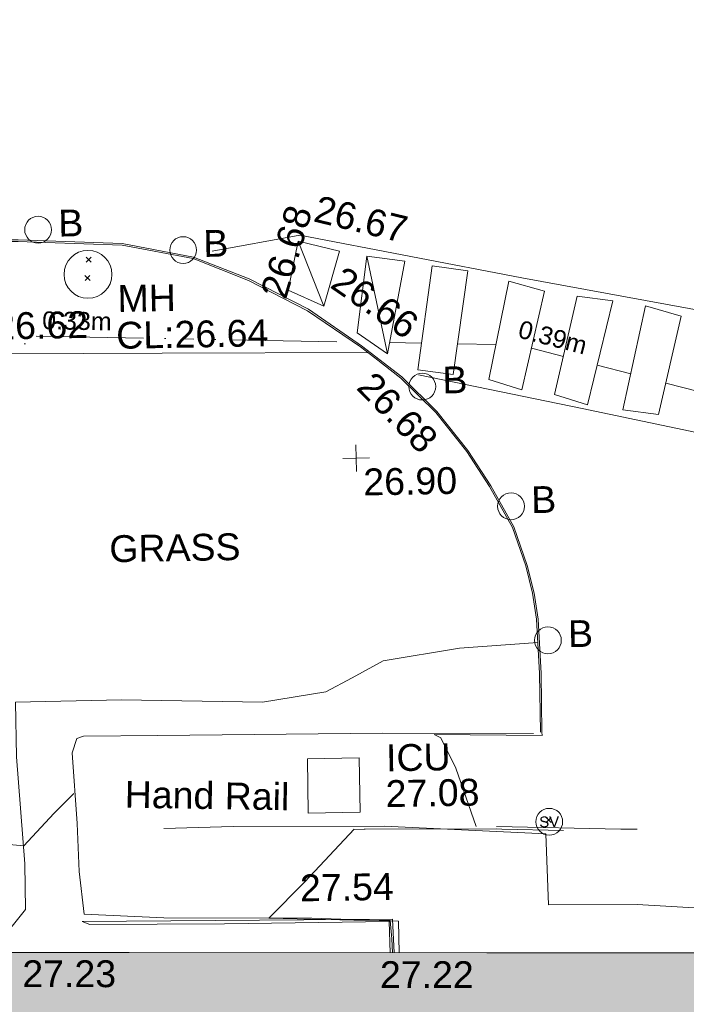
# Model space of a CAD drawing. Header units: millimetres. Extents: x -290717 to 520720, y -103372 to 287762.
# Tile 188 of 256: x -73397 to -64079, y 159918 to 173686. Entities that reach past the tile are written whole.
import ezdxf

# ---------------------------------------------------------------- set-up
doc = ezdxf.new("R2010")
doc.units = ezdxf.units.MM
doc.linetypes.add('IMPORT-UG_ELEC_STREET LIGHTING_QLB2 _2_', pattern=[2700, 1500, -300.0000000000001, 0, -250, 150, -300.0000000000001, 0, -200])
for name, color, linetype, lineweight, true_color in [('00_TOPO_FOOTPATH', 7, 'Continuous', 9, 0xa50000), ('00_TOPO_FURN_BOLLARD', 7, 'Continuous', 9, 0x666666), ('00_TOPO_KERB_BOTTOM', 1, 'Continuous', 9, 0xff0000), ('00_TOPO_KERB_TOP', 7, 'Continuous', 9, 0xa500a5), ('00_TOPO_LEVEL_SPOT', 7, 'Continuous', 9, 0x666666), ('00_TOPO_ROAD_MARKING_WHITE_CONTINUOUS', 7, 'Continuous', 9, 0x999999), ('00_TOPO_SERV_IC', 5, 'Continuous', 9, 0x0000ff), ('00_TOPO_SERV_MH', 7, 'Continuous', 9, 0x666666), ('00_TOPO_SERV_STOP_VALVE', 7, 'Continuous', 9, 0x666666), ('00_UAV_BUILDING_OUTLINE', 5, 'Continuous', 9, 0x0000ff), ('00_UAV_SLOPE_BOTTOM', 30, 'Continuous', 9, 0xff7f00), ('01_DTM_CONTOUR_MJR', 7, 'Continuous', 9, 0x7f3f00), ('01_DTM_CONTOUR_MNR', 7, 'Continuous', 9, 0xa5a552), ('12333-PUM-2D-U-0001-C01 - Rev2_REVIT IMPORT_dwg', 7, 'Continuous', 9, 0x767676), ('A_RHA_Line', 7, 'Continuous', 9, 0x00a600), ('PUM-ELECTRIC-SL-QLB2', 7, 'IMPORT-UG_ELEC_STREET LIGHTING_QLB2 _2_', 9, 0xff7f7f)]:
    doc.layers.add(name, color=color, linetype=linetype, lineweight=lineweight, true_color=true_color)
for name, color, linetype, lineweight in [('00_TOPO_HAND_RAIL', 7, 'Continuous', 9), ('00_TOPO_PEDASTRIAN', 7, 'Continuous', 9), ('00_TOPO_SURFACE', 7, 'Continuous', 9), ('00_TOPO_SURVEY_TEXT', 7, 'Continuous', 9), ('A_RHA_Detail', 7, 'Continuous', 9), ('GEN-TEXT', 7, 'Continuous', 9)]:
    doc.layers.add(name, color=color, linetype=linetype, lineweight=lineweight)
doc.styles.add('Arial_1', font='arial.ttf', dxfattribs={"height": 250})
doc.styles.add('Swis721 Lt BT', font='swissl.ttf', dxfattribs={"height": 399.9999999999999})
doc.styles.add('Swis721 Lt BT_2', font='swissl.ttf', dxfattribs={"height": 375})

# ---------------------------------------------------------------- blocks, each defined once
blk = doc.blocks.new('12333-PUM-2D-U-0001-C01 - Rev2_REVIT IMPORT_dwg_MSL_Bollard_2-2077182-Site Location Plan Existing')
at = {"layer": '00_TOPO_FURN_BOLLARD', "color": 254, "true_color": 0xcccccc}
blk.add_circle((0, 0), 62.50000000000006, dxfattribs=at)
blk = doc.blocks.new('12333-PUM-2D-U-0001-C01 - Rev2_REVIT IMPORT_dwg_MSL_Sluice_Valve_SYM-2077186-Site Location Plan Existing')
at = {"layer": '00_TOPO_SERV_STOP_VALVE', "color": 254, "true_color": 0xcccccc}
blk.add_circle((0, 0), 500.0000000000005, dxfattribs=at)
at = {"layer": '00_TOPO_SERV_STOP_VALVE', "insert": (0, 198.9876086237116), "char_height": 399.9999999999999, "width": 785.1100955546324, "attachment_point": 2, "line_spacing_factor": 1.005061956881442, "style": 'Swis721 Lt BT'}
blk.add_mtext('SV', dxfattribs=at)
blk = doc.blocks.new('12333-PUM-2D-U-0001-C01 - Rev2_REVIT IMPORT_dwg_MM-2077200-Site Location Plan Existing')
at = {"layer": '00_TOPO_LEVEL_SPOT', "color": 254, "true_color": 0xcccccc, "flags": 128}
for points in [[(500.0000000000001, 0), (0, 0), (0, 500.0000000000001)], [(0, -500.0000000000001), (0, 0), (-500.0000000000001, 0)]]:
    blk.add_lwpolyline(points, dxfattribs=at)
blk = doc.blocks.new('12333-PUM-2D-U-0001-C01 - Rev2_REVIT IMPORT_dwg_MGS62954_T2_Galway_ITM_3d_Rev1-2077680-Site Location Plan Existing')
at = {"layer": '00_TOPO_FOOTPATH', "color": 254, "true_color": 0xcccccc, "flags": 128}
blk.add_lwpolyline([(533836387.6234747, 725725624.8447623), (533833517.2260779, 725725664.3832948), (533830219.9809558, 725725707.8916245), (533826377.0756823, 725725781.4695009), (533821669.9097562, 725725859.5038215), (533817063.1153103, 725725932.8649831), (533814544.5151682, 725725983.1940178), (533814557.2895584, 725725267.2749348), (533814560.2146096, 725725258.0757767), (533814565.7066429, 725725103.0057932)], dxfattribs=at)
at = {"layer": '00_TOPO_HAND_RAIL', "color": 254, "true_color": 0xcccccc, "flags": 128}
for points in [[(533836679.3219175, 725717226.1242875), (533836680.6610501, 725717668.415342), (533835470, 725717730), (533833400.0000002, 725717770.0000001), (533832290.0000001, 725717840.0000001), (533832230, 725718440.0000001), (533832210.0000001, 725719110.0000002), (533832160.0000001, 725720100.0000001), (533832230.0000001, 725720300), (533832320.0000001, 725720330.0000001), (533833360.0000001, 725720320.0000002), (533836500.0000001, 725720300), (533838610, 725720260)], [(533841390, 725719020.0000001), (533841380.0000001, 725717740.0000001), (533840020.0000001, 725717840.0000001), (533838780.0000001, 725717860), (533838760, 725718850), (533836500.0000001, 725719000), (533834390.0000001, 725719030.0000001), (533833420.0000001, 725719020.0000001)]]:
    blk.add_lwpolyline(points, dxfattribs=at)
at = {"layer": '00_TOPO_KERB_BOTTOM', "color": 254, "true_color": 0xcccccc, "flags": 128}
blk.add_lwpolyline([(533821171.3506325, 725727466.1168612), (533825429.7264162, 725727393.9468404), (533828095.0327342, 725727346.7202424), (533831529.9102206, 725727283.7645286), (533832983.4816803, 725727209.6998531), (533833978.1392586, 725727002.5027741), (533834747.6273027, 725726682.3504695), (533835569.4565758, 725726243.523773), (533836301.833605, 725725721.8819588), (533836860.3533814, 725725275.6580957), (533837341.0197066, 725724785.2429581), (533837765.1964375, 725724228.8865575), (533838077.3258609, 725723732.5798051), (533838388.6348773, 725723150.1501577), (533838565.2805976, 725722608.2116239), (533838653.5235028, 725722221.9474597), (533838703.7738562, 725721857.1919314), (533838733.0939331, 725721095.8334484), (533838730.8986408, 725720276.2913003)], dxfattribs=at)
at = {"layer": '00_TOPO_KERB_TOP', "color": 254, "true_color": 0xcccccc, "flags": 128}
blk.add_lwpolyline([(533821170.9498477, 725727443.857136), (533825429.3405753, 725727371.6868621), (533828094.631532, 725727324.4605361), (533831529.139562, 725727261.5115939), (533831911.3051815, 725727242.0388858), (533832980.628125, 725727187.5530493), (533833971.5343225, 725726981.1374205), (533834738.085928, 725726662.2068471), (533835557.706957, 725726224.5592717), (533836288.4171507, 725725704.1046757), (533836485.5288211, 725725546.624252), (533836845.4002426, 725725259.1085314), (533837324.1528249, 725724770.6459513), (533837746.8840422, 725724216.185507), (533838058.0615612, 725723721.3923467), (533838368.0755695, 725723141.3855362), (533838543.8009537, 725722602.2705395), (533838631.6018019, 725722217.9413832), (533838681.5692161, 725721855.2396445), (533838710.8294646, 725721095.4347324), (533838708.6354003, 725720276.3509365)], dxfattribs=at)
at = {"layer": '00_TOPO_PEDASTRIAN', "color": 254, "true_color": 0xcccccc}
for p, q in [((533835444.9000001, 725727199.8000001), (533835292.5, 725726514.0000001)), ((533836016.4, 725727047.4), (533835444.9000001, 725727199.8000001)), ((533835787.8000001, 725726285.4000002), (533835444.9000001, 725727199.8000001)), ((533835787.8000001, 725726285.4000002), (533836016.4, 725727047.4)), ((533836397.4000001, 725726971.2), (533836245.0000001, 725725904.4000002)), ((533836930.8000002, 725726895), (533836397.4000001, 725726971.2)), ((533836664.1000001, 725725599.6), (533836397.4000001, 725726971.2)), ((533836664.1000001, 725725599.6), (533836930.8000002, 725726895)), ((533837083.2, 725725371), (533837311.8000001, 725726818.8000001)), ((533837807.1000001, 725726742.6), (533837311.8000001, 725726818.8000001)), ((533837578.5, 725725294.8000002), (533837807.1000001, 725726742.6)), ((533835787.8000001, 725726285.4000002), (533835292.5, 725726514.0000001)), ((533838073.8000001, 725725218.6000001), (533838378.6000001, 725726590.2)), ((533838873.9000001, 725726437.8000001), (533838378.6000001, 725726590.2)), ((533838531, 725725066.2), (533838873.9000001, 725726437.8000001)), ((533838988.2000001, 725724990.0000001), (533839331.1000001, 725726361.6000001)), ((533839331.1000001, 725726361.6000001), (533839826.4000001, 725726285.4000002)), ((533839826.4000001, 725726285.4000002), (533839445.4, 725724837.6)), ((533839940.7, 725724761.4000002), (533840283.6000001, 725726209.2)), ((533840283.6000001, 725726209.2), (533840778.9000001, 725726056.8000001)), ((533840778.9000001, 725726056.8000001), (533840436.0000001, 725724685.2)), ((533836664.1000001, 725725599.6), (533836245.0000001, 725725904.4000002)), ((533837578.5, 725725294.8000002), (533837083.2, 725725371)), ((533838531, 725725066.2), (533838073.8000001, 725725218.6000001)), ((533838988.2000001, 725724990.0000001), (533839445.4, 725724837.6)), ((533839940.7, 725724761.4000002), (533840436.0000001, 725724685.2))]:
    blk.add_line(p, q, dxfattribs=at)
at = {"layer": '00_TOPO_ROAD_MARKING_WHITE_CONTINUOUS', "color": 254, "true_color": 0xcccccc, "flags": 128}
for points in [[(533834240.0000001, 725727080.0000002), (533835470, 725727280), (533838560.0000002, 725726630), (533841450.0000001, 725726050), (533844460.0000001, 725725450.0000004)], [(533837090, 725725300.0000001), (533839370, 725724790.0000001), (533841340, 725724340.0000001), (533843400.0000001, 725723880)]]:
    blk.add_lwpolyline(points, dxfattribs=at)
at = {"layer": '00_TOPO_SERV_IC', "color": 254, "true_color": 0xcccccc}
for p, q in [((533835444.9000001, 725719198.8000002), (533835444.9000001, 725719960.8000002)), ((533836168.8, 725719960.8000002), (533835444.9000001, 725719960.8000002)), ((533836168.8000001, 725719198.8000002), (533836168.8, 725719960.8000002)), ((533835444.9000001, 725719198.8000002), (533836168.8000001, 725719198.8000002))]:
    blk.add_line(p, q, dxfattribs=at)
at = {"layer": '00_TOPO_SERV_MH', "color": 254, "true_color": 0xcccccc}
blk.add_circle((533832497.0612663, 725726785.704141), 334.613212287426, dxfattribs=at)
at = {"layer": '00_TOPO_SURFACE', "color": 254, "true_color": 0xcccccc, "flags": 128}
for points in [[(533838694.1931184, 725721527.4330354), (533837600, 725721470.0000001), (533836530.0000001, 725721310.0000002), (533836090, 725721080.0000001), (533835720, 725720890.0000001), (533834830.0000001, 725720760), (533832860, 725720830), (533831380.0000001, 725720820.0000002), (533831380.0000001, 725720060.0000002), (533831470, 725718560.0000002), (533831470, 725717920.0000001), (533831260.0000001, 725717670), (533830380, 725717650.0000001), (533828660.0000001, 725717810.0000002), (533827920.0000001, 725718350.0000001), (533827230.0000001, 725720320.0000002), (533826700.0000001, 725722370), (533826640.0000001, 725724410), (533826940.0000002, 725725270.0000001), (533827536.0658649, 725725759.2789886)], [(533838730.8986412, 725720276.2913008), (533838733.4778437, 725720229.0989184), (533837222.206477, 725720269.7499782)], [(533832256.4177238, 725717738.9040688), (533836593.7351104, 725717698.3170182), (533836612.5816818, 725717227.3169599)]]:
    blk.add_lwpolyline(points, dxfattribs=at)
at = {"layer": '00_UAV_SLOPE_BOTTOM', "color": 254, "true_color": 0xcccccc, "flags": 128}
blk.add_lwpolyline([(533836552.9039317, 725717228.3834231), (533836547.659, 725717665.5295001), (533834245.659, 725717670.5295001), (533832366.659, 725717693.5295), (533832256.4177238, 725717738.9040688)], dxfattribs=at)
at = {"layer": '01_DTM_CONTOUR_MJR', "color": 254, "true_color": 0xcccccc, "flags": 128}
blk.add_lwpolyline([(533836585.7331105, 725717227.7967536), (533836584.0909091, 725717420.0000001), (533836562.7272728, 725717679.5454546), (533836054.7058824, 725717693.137255), (533834870.0000001, 725717740.0000001), (533835380.9489338, 725718241.9884092), (533836084.1135439, 725718964.2251166), (533836080.0000001, 725718960.0000001), (533836220.0000001, 725718960.4999999), (533836237.4528302, 725718960.0943396), (533838070.0000001, 725718932.8965181), (533838146.2711866, 725718928.7288135), (533839007.3215062, 725718896.6109457)], dxfattribs=at)
at = {"layer": '01_DTM_CONTOUR_MNR', "color": 254, "true_color": 0xcccccc, "flags": 128}
for points in [[(533837222.4616651, 725720268.7242775), (533837315.3828225, 725720220.5692189), (533837516.511628, 725719793.6434109), (533837789.3066404, 725718972.0881369)], [(533826819.4578582, 725717884.6574209), (533827392.5852867, 725718047.701323), (533828260.0000001, 725718100), (533829634.6029496, 725718616.1972928), (533830888.1248801, 725718874.5809609), (533831460.0000001, 725718810.0000002), (533831889.6865706, 725719254.5693703), (533832172.8050988, 725719532.9261103)], [(533838074.2697257, 725718967.6642348), (533838070.0000001, 725718967.8982457), (533839808.9830509, 725718901.0169492), (533839870, 725718897.5260555), (533840038.943116, 725718894.4290471)]]:
    blk.add_lwpolyline(points, dxfattribs=at)
for name, p, xscale, yscale, zscale in [('12333-PUM-2D-U-0001-C01 - Rev2_REVIT IMPORT_dwg_MSL_Bollard_2-2077182-Site Location Plan Existing', (533831811.6546578, 725727421.7828653), 3, 3, 3), ('12333-PUM-2D-U-0001-C01 - Rev2_REVIT IMPORT_dwg_MSL_Bollard_2-2077182-Site Location Plan Existing', (533833833.5837445, 725727101.9159651), 3, 3, 3), ('12333-PUM-2D-U-0001-C01 - Rev2_REVIT IMPORT_dwg_MSL_Bollard_2-2077182-Site Location Plan Existing', (533837141.9239771, 725725135.1985259), 3, 3, 3), ('12333-PUM-2D-U-0001-C01 - Rev2_REVIT IMPORT_dwg_MM-2077200-Site Location Plan Existing', (533836200.0000001, 725724150), 0.375, 0.375, 0.375), ('12333-PUM-2D-U-0001-C01 - Rev2_REVIT IMPORT_dwg_MSL_Bollard_2-2077182-Site Location Plan Existing', (533838353.7474996, 725723439.7645894), 3, 3, 3), ('12333-PUM-2D-U-0001-C01 - Rev2_REVIT IMPORT_dwg_MSL_Bollard_2-2077182-Site Location Plan Existing', (533838835.9050333, 725721556.9370545), 3, 3, 3), ('12333-PUM-2D-U-0001-C01 - Rev2_REVIT IMPORT_dwg_MSL_Sluice_Valve_SYM-2077186-Site Location Plan Existing', (533838810.0000002, 725719020.0000001), 0.375, 0.375, 0.375)]:
    blk.add_blockref(name, p, dxfattribs=dict(xscale=xscale, yscale=yscale, zscale=zscale))
at = {"layer": '00_TOPO_FOOTPATH', "color": 251, "true_color": 0x666666, "insert": (533836478.8299028, 725725384.5242386), "char_height": 375, "width": 1495.902363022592, "attachment_point": 1, "rotation": 313.41153783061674, "line_spacing_factor": 1.005061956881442, "style": 'Swis721 Lt BT_2'}
blk.add_mtext('26.68', dxfattribs=at)
at = {"layer": '00_TOPO_FURN_BOLLARD', "char_height": 375, "width": 398.9072968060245, "attachment_point": 1, "line_spacing_factor": 1.005061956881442, "style": 'Swis721 Lt BT_2'}
for insert in [(533832094.4129776, 725727695.9802152), (533834116.3420643, 725727376.1133153), (533837424.6822969, 725725409.3958758), (533838636.5058194, 725723713.9619396), (533839118.6633529, 725721831.1344044)]:
    blk.add_mtext('B', dxfattribs=dict(at, insert=insert))
at = {"layer": '00_TOPO_HAND_RAIL', "color": 251, "true_color": 0x666666, "insert": (533832891.1989616, 725719695.7133932), "char_height": 375, "width": 2645.135289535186, "attachment_point": 1, "rotation": 358.0920230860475, "line_spacing_factor": 1.005061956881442, "style": 'Swis721 Lt BT_2'}
blk.add_mtext('Hand Rail', dxfattribs=at)
at = {"layer": '00_TOPO_KERB_BOTTOM', "color": 251, "true_color": 0x666666, "insert": (533836081.1982677, 725726857.3055457), "char_height": 375, "width": 1495.902363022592, "attachment_point": 1, "rotation": 324.2089268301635, "line_spacing_factor": 1.005061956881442, "style": 'Swis721 Lt BT_2'}
blk.add_mtext('26.66', dxfattribs=at)
at = {"layer": '00_TOPO_KERB_TOP', "color": 251, "true_color": 0x666666, "insert": (533835740.0217513, 725727837.9359819), "char_height": 375, "width": 1495.902363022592, "attachment_point": 1, "rotation": 345.4295417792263, "line_spacing_factor": 1.005061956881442, "style": 'Swis721 Lt BT_2'}
blk.add_mtext('26.67', dxfattribs=at)
at = {"layer": '00_TOPO_LEVEL_SPOT', "char_height": 375, "width": 1495.902363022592, "attachment_point": 1, "line_spacing_factor": 1.005061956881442, "style": 'Swis721 Lt BT_2'}
for s, insert in [('26.62', (533831175.0808529, 725726272.6102245)), ('26.90', (533836295.0808529, 725724002.6102246))]:
    blk.add_mtext(s, dxfattribs=dict(at, insert=insert))
at = {"layer": '00_TOPO_ROAD_MARKING_WHITE_CONTINUOUS', "color": 251, "true_color": 0x666666, "insert": (533834898.6791196, 725726484.897875), "char_height": 375, "width": 1495.902363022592, "attachment_point": 1, "rotation": 72.43334997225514, "line_spacing_factor": 1.005061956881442, "style": 'Swis721 Lt BT_2'}
blk.add_mtext('26.68', dxfattribs=at)
at = {"layer": '00_TOPO_SERV_IC', "color": 251, "true_color": 0x666666, "char_height": 375, "attachment_point": 1, "line_spacing_factor": 1.005061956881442, "style": 'Swis721 Lt BT_2'}
for s, insert, width in [('ICU', (533836545.0370809, 725720139.9177535), 1021.012723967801), ('27.08', (533836531.126256, 725719639.4593258), 1495.902363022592)]:
    blk.add_mtext(s, dxfattribs=dict(at, insert=insert, width=width))
at = {"layer": '00_TOPO_SERV_MH', "char_height": 375, "attachment_point": 1, "line_spacing_factor": 1.005061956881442, "style": 'Swis721 Lt BT_2'}
for s, insert, width in [('MH', (533832904.572228, 725726626.782572), 949.779278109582), ('CL:26.64', (533832876.7518156, 725726112.4222294), 2440.932744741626)]:
    blk.add_mtext(s, dxfattribs=dict(at, insert=insert, width=width))
at = {"layer": '00_TOPO_SURFACE', "color": 251, "true_color": 0x666666, "insert": (533835310.3589332, 725718342.3512324), "char_height": 375, "width": 1495.902363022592, "attachment_point": 1, "line_spacing_factor": 1.005061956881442, "style": 'Swis721 Lt BT_2'}
blk.add_mtext('27.54', dxfattribs=at)
at = {"layer": '00_TOPO_SURVEY_TEXT', "color": 251, "true_color": 0x666666, "insert": (533832728.3432046, 725723130.2403787), "char_height": 375, "width": 2018.280965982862, "attachment_point": 1, "line_spacing_factor": 1.005061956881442, "style": 'Swis721 Lt BT_2'}
blk.add_mtext('GRASS', dxfattribs=at)
at = {"layer": '00_UAV_BUILDING_OUTLINE', "color": 251, "true_color": 0x666666, "char_height": 375, "width": 1495.902363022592, "attachment_point": 1, "line_spacing_factor": 1.005061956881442, "style": 'Swis721 Lt BT_2'}
for s, insert, rotation in [('27.23', (533831412.3787407, 725717211.3344712), 358.97621246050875), ('27.22', (533836410.361971, 725717111.5791366), 358.9762124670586)]:
    blk.add_mtext(s, dxfattribs=dict(at, insert=insert, rotation=rotation))
blk = doc.blocks.new('12333-PUM-2D-U-0001-C01 - Rev2_REVIT IMPORT_dwg-1620468-Site Location Plan Existing')
at = {"layer": 'GEN-TEXT', "color": 253, "true_color": 0xaaaaaa}
for p, q in [((191395.3501528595, 111101.5423598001), (191466.0608309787, 111172.2530379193)), ((191466.0608309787, 111101.5423598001), (191395.3501528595, 111172.2530379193)), ((191374.9948138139, 110845.2884822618), (191445.705491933, 110915.999160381)), ((191445.705491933, 110845.2884822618), (191374.9948138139, 110915.999160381)), ((197686.723138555, 103154.771030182), (197757.4338166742, 103225.4817083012)), ((197757.4338166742, 103154.771030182), (197686.723138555, 103225.4817083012))]:
    blk.add_line(p, q, dxfattribs=at)
at = {"layer": 'PUM-ELECTRIC-SL-QLB2', "color": 254, "true_color": 0xffd4d4}
for p, q in [((195616.9847249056, 109903.2688853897), (196062.0832944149, 109887.3537178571)), ((196566.5666795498, 109869.3151570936), (197102.1326794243, 109850.165190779)), ((197596.1149101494, 109790.9028504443), (198041.4222898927, 109667.1323693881)), ((198511.3489152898, 109536.5191185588), (198979.3297774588, 109406.4466807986)), ((199466.4059050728, 109271.0668300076), (199923.7986098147, 109143.9373062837))]:
    blk.add_line(p, q, dxfattribs=at)
at = {"layer": 'PUM-ELECTRIC-SL-QLB2', "color": 254, "true_color": 0xffd4d4, "flags": 128}
blk.add_lwpolyline([(188518.8919603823, 108471.0539726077), (190656.3501529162, 110080.6438213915), (195354.2481988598, 109912.6634242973)], dxfattribs=at)
blk.add_blockref('12333-PUM-2D-U-0001-C01 - Rev2_REVIT IMPORT_dwg_MGS62954_T2_Galway_ITM_3d_Rev1-2077680-Site Location Plan Existing', (-533641079.6498471, -725615854.3561786))
at = {"layer": 'PUM-ELECTRIC-SL-QLB2', "char_height": 250, "width": 1160.025439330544, "attachment_point": 2, "line_spacing_factor": 0.9417779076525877, "style": 'Arial_1'}
for s, insert, rotation in [('0.33m', (191256.600868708, 110408.7484107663), 357.9521758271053), ('0.39m', (197931.7272949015, 110058.9099394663), 344.467051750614)]:
    blk.add_mtext(s, dxfattribs=dict(at, insert=insert, rotation=rotation))

msp = doc.modelspace()

# ---------------------------------------------------------------- hatches: boundary and pattern name
at = {"layer": 'A_RHA_Detail', "true_color": 0xc0c0c0}
h = msp.add_hatch(color=9, dxfattribs=at)
h.paths.add_polyline_path([(-80880.60083898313, -68502.79057078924), (-80400.86592458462, -68483.4150911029), (-80400.86592458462, -62984.64684182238), (-24474.85765180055, -63009.32043784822), (-24456.14471274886, -50840.30023854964), (-36622.55041054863, -50831.65104346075), (-36622.5504104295, -44228.57792609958), (-50959.05265825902, -44213.68205212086), (-50959.05265825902, -42573.78171509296), (-54563.93258049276, -42571.21897729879), (-54565.69773355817, -45054.17447471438), (-92408.82109324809, -45027.27149617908), (-92411.78875845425, -49201.74309219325), (-100061.9988811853, -49201.74309219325), (-100052.221444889, -64852.82557835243), (-86120.90825231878, -64852.82557835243), (-86092.16626519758, -62957.90041523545), (-84861.10047611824, -62957.90041520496), (-84854.79054275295, -68240.10973718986), (-80870.60226895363, -68240.10973718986)])
h.paths.add_polyline_path([(-137238.9269955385, -68461.93840922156), (-132719.7426408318, -68433.06336920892), (-132847.0731201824, -62850.0428228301), (-130454.6837966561, -62916.63108081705), (-130498.2830220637, -61355.8539363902), (-117581.136331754, -61423.42893434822), (-117492.3908565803, -49183.91309186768), (-125136.5200282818, -49178.47881939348), (-125133.5727033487, -45032.61887132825), (-163007.1824077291, -45005.69421944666), (-163007.1824077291, -44090.29634113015), (-163123.8521375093, -44090.21339942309), (-163122.6389897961, -42383.751842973), (-166563.8543420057, -42383.75184295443), (-166565.0349082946, -44044.3982420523), (-193158.4656786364, -44025.49275802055), (-193195.152889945, -62863.6565097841), (-137269.7106414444, -62916.63108078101), (-137254.3708868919, -65679.90523788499)])
h.paths.add_polyline_path([(120310.9497607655, -32334.2823016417), (120312.4652266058, -31610.73011961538), (133451.2244789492, -31638.24899384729), (133469.2230092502, -19717.98315777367), (121295.7536929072, -19692.48606427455), (121319.8434528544, -8190.941560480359), (112277.0825929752, -8172.001674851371), (112263.1769726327, -14811.12345451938), (78285.85310969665, -14739.95861435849), (78292.82277619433, -8167.077575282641), (76545.55099677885, -8163.40371230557), (69355.76844230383, -8152.931592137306), (69353.66597202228, -9156.746357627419), (68372.60878942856, -9154.691552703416), (68372.60878942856, -13705.52853212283), (69333.72334743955, -13707.54156767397), (69325.07112544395, -16249.53369225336), (66623.4489111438, -16249.53369225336), (66619.79243932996, -17995.29925522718), (65989.07757491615, -17995.29925522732), (65985.44262769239, -19730.78799479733), (57152.23993372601, -19712.28702423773), (57127.42535098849, -31559.89461998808), (70277.87165423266, -31587.43801817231), (70277.87165428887, -32271.74147154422), (78263.96947906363, -32285.12944888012), (78266.62669288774, -31019.79372153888), (112335.8856506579, -31091.15111856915), (112335.8856506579, -32317.57330550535), (119781.4233959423, -32333.17321910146)])
h.paths.add_polyline_path([(7503.71740934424, -1791.43926322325), (15482.43097389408, -674.0213230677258), (15484.0826184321, 148.1327206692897), (56188.28042539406, 205.5276654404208), (56155.8432600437, 14338.31663138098), (18016.62665932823, 14236.4814953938), (17967.9025208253, 34313.18372075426), (21727.10644861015, 34324.06926249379), (21708.9097307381, 40608.10218319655), (18009.66447156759, 40608.10218325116), (17995.54603703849, 45483.75063445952), (9770.084212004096, 45420.63294734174), (3966.216019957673, 45443.14492469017), (3984.771235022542, 14176.56786831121), (1023.062455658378, 14176.56786840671), (-276.5134647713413, 14190.52623465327), (-231.6790044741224, 5976.811441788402), (-226.4491536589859, 193.7444677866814), (1220.250839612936, 179.5999159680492), (7477.609307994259, 143.2867556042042), (7488.638446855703, -674.0213230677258)])
h.paths.add_polyline_path([(77755.59663317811, 53.47451145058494), (77729.51881611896, 1699.844979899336), (94464.47132486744, 1659.976083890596), (94606.37913471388, 17991.39023626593), (88810.41901146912, 18015.03260816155), (88799.89418497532, 14436.74271609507), (69413.88950349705, 14457.87738898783), (69377.35724448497, 99.62816357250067), (70760.85642036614, 92.0068082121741)])
h.paths.add_polyline_path([(61252.12079698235, 46453.95617369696), (105774.7348988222, 46472.68783510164), (105768.2642197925, 61852.61234310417), (92285.13876306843, 61852.61234310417), (92308.59670397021, 65784.30757142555), (96107.46680002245, 65767.6044524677), (96059.6808111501, 75209.20847378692), (101084.8427276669, 75071.88872768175), (104988.0046543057, 74765.36560410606), (108403.6894220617, 74363.84089439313), (112009.2703903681, 73787.25420864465), (115645.3524814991, 73049.69667210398), (116890.8108050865, 72761.69136255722), (120208.9929832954, 71893.18353872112), (120865.241739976, 71703.68487155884), (124135.6329505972, 70669.67317909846), (127435.6253142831, 69480.50055823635), (127820.4368655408, 69394.93141813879), (128274.3081769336, 69331.69585757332), (128731.879114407, 69306.66104520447), (129189.9401456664, 69320.00258265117), (129645.2782985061, 69371.62688830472), (130094.6997111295, 69461.17185607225), (130535.0520071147, 69588.00939078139), (130963.2464342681, 69751.2498188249), (131376.279516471, 69949.74812593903), (131771.254123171, 70182.11198906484), (132162.5575600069, 70460.54046602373), (132496.0921582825, 70741.69081117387), (132820.8713676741, 71064.98072578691), (133117.4593294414, 71414.31364276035), (133383.77568926, 71787.23923958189), (133616.5473239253, 72178.53728446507), (133817.1647262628, 72590.54524901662), (133982.6025969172, 73017.89547517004), (134111.7005086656, 73457.59040804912), (134203.5529320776, 73906.545904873), (134257.5155882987, 74361.61286220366), (134272.5462649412, 74819.59931534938), (134250.5259874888, 75277.29281749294), (134189.6227572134, 75731.48297750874), (134090.9274700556, 76178.98397761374), (133955.1324028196, 76616.65691996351), (133783.1900598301, 77041.4318434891), (133576.3064937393, 77450.3292564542), (133335.9328436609, 77840.48103831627), (133063.7551572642, 78209.15055536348), (132761.6825665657, 78553.75185442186), (132431.8338935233, 78871.86780505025), (132076.5227904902, 79161.26705200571), (131698.2415079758, 79419.91966864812), (131299.6434187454, 79646.01139199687), (131093.5942456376, 79746.34209763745), (132146.0467355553, 83110.22226149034), (122787.763295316, 86282.54285521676), (121604.3555410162, 82800.35918872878), (117095.9864226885, 83870.84033788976), (116841.9598400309, 83526.35449576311), (116120.5435466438, 91221.9361197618), (110237.7341284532, 91274.27491024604), (110194.3680786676, 90435.39030217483), (104988.0046543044, 90486.49901569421), (104973.2761846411, 94309.82427956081), (103746.1314668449, 94309.82427962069), (103839.9937121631, 122852.1474272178), (96365.09202303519, 122931.9599471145), (96350.3400238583, 123952.416858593), (104555.5505249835, 123902.1925258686), (104607.3234457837, 120248.5396157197), (125502.5015002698, 120134.193340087), (125662.0200253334, 137657.3796883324), (114479.5865733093, 137699.2256881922), (114382.3062641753, 129149.9458158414), (104644.1590035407, 129187.997507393), (104577.9931702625, 126217.3903165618), (101184.4926405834, 126159.1566967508), (101264.6166812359, 135959.2655565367), (89967.23177303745, 135988.8856164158), (89927.63362986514, 125823.6463181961), (93630.53562299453, 125840.7948842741), (93580.6568888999, 122931.9599471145), (88697.38835373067, 122904.7310127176), (88679.38989541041, 95739.0914377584), (86378.25848993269, 95739.0914377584), (86378.18187189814, 96178.10083375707), (83279.5074328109, 96200.92083330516), (83273.62493422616, 95735.74732136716), (70169.67509616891, 95733.22421950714), (70166.2684274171, 96272.07409350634), (66674.99731291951, 96257.14073659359), (66654.74538556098, 95755.71092140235), (65784.77231076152, 95755.71092140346), (65887.65094981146, 117470.6305650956), (53473.34271625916, 117487.9046429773), (53434.44066306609, 98570.4634906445), (40649.41626913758, 98570.46349066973), (40610.16711556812, 94406.01479082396), (38853.82372865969, 94410.36303444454), (38848.65589191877, 89463.65332732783), (40612.46601909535, 89518.45976927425), (40665.38257359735, 86257.73741131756), (38372.19584673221, 86305.7230928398), (38369.79373532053, 76901.0507917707), (50937.95125076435, 76944.40198877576), (50922.88567283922, 74598.78180893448), (56484.90611318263, 74588.85093774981), (56484.9061131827, 75194.85181998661), (92465.40372273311, 75233.02581663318), (92645.92783659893, 71766.64845097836), (89810.5550181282, 69362.83965827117), (85313.16173971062, 69360.94750424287), (85313.16173971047, 66907.40508090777), (75210.14498260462, 66903.15451592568), (75210.14498260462, 63815.70944554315), (70819.40014306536, 63815.70999204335), (70819.21601502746, 64253.35708063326), (69456.8341568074, 64253.35708063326), (69455.71957374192, 66901.99623168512), (61303.3285675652, 66898.56680686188), (61304.56054652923, 63970.32021231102), (70500.41048205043, 63970.32021223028), (70500.40885431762, 61852.59006210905), (61245.64388480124, 61848.69637492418), (61252.12079698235, 46455.07044720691)])
h.paths.add_polyline_path([(-17153.16561239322, 48569.32684293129), (-17153.16561227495, 60770.38083690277), (-29362.88357762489, 60774.7042869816), (-29362.88357762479, 67399.20394583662), (-43507.25361058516, 67405.01911302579), (-43488.53133082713, 69093.07334179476), (-45766.41866234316, 69109.32868391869), (-45794.34620035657, 67405.01911302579), (-47272.11273197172, 67404.21245453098), (-47272.44887636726, 66454.91798912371), (-86004.56386335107, 66468.6329952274), (-86006.66970790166, 60521.58362724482), (-92662.8772251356, 60521.58362724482), (-92666.53762789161, 50184.35611936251), (-79752.016597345, 50179.78302554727), (-79752.016597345, 48591.49323813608), (-17157.71631240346, 48569.32845421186)])
h.paths.add_polyline_path([(-201056.4185879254, 48628.75479108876), (-138377.9751621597, 48634.64535782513), (-138377.9751621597, 50133.28202330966), (-125467.710581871, 50134.49533928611), (-125468.6909603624, 60566.19036866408), (-132186.8595615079, 60565.86652591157), (-132187.4203588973, 66533.01978768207), (-170643.3098734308, 66805.61809689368), (-170643.3098732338, 67738.78475851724), (-200340.0100486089, 67488.93693767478), (-200348.7175167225, 60827.7802510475), (-201057.5650552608, 60827.71357562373), (-201056.6510294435, 51102.0431337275)])
h.paths.add_polyline_path([(-240051.5126725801, 54769.1949116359), (-239444.4902595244, 54811.10754483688), (-239186.5396225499, 54841.92927608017), (-238764.8191578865, 54940.98166103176), (-238382.4735933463, 55122.46891391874), (-237990.3402229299, 55354.87497237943), (-237269.2031026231, 55936.21514997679), (-237030.2712443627, 56228.66101920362), (-236793.0039600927, 56569.31473977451), (-236554.5880579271, 57004.26389721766), (-236432.7219585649, 57267.46508911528), (-236300.0815274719, 57753.26239002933), (-236250.7285154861, 58017.17885687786), (-236235.6490610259, 58516.21786795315), (-236233.2538430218, 58987.85640057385), (-236213.702979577, 59823.48083772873), (-236363.8287856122, 59820.8603820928), (-236634.0279869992, 60698.06075831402), (-236391.9547756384, 61432.1972634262), (-236225.4740089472, 61435.10319604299), (-236201.6036570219, 62637.68779599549), (-232563.5271750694, 62639.28734435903), (-232563.5271750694, 63049.03842407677), (-232732.1945866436, 63049.15302221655), (-232860.1521278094, 63457.9589027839), (-232731.6068089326, 63914.24862701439), (-232560.8209657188, 63914.24862701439), (-232521.9864006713, 70597.99604498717), (-240628.6947850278, 70598.85496274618), (-240629.7923196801, 72350.98321581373), (-246412.6011213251, 72347.36085937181), (-246412.6011213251, 70616.45923939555), (-254449.5805725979, 70618.60952619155), (-254454.637144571, 70754.06491724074), (-254469.7140363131, 73191.6627625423), (-263883.2532625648, 73267.83063692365), (-263902.4181505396, 68260.74348557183), (-263714.8217520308, 68259.82096576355), (-263552.9672900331, 67819.6543439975), (-263719.0883117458, 67392.20684197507), (-263913.629869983, 67392.20684288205), (-263956.7001914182, 58633.76423459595), (-260181.1963171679, 58611.22607638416), (-260192.3146984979, 56354.25111578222), (-257184.684388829, 56339.46086010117), (-257213.4419958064, 57092.93866025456), (-257338.5163846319, 57093.27331227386), (-257471.0109295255, 57531.7457231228), (-257338.5163845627, 58062.22513700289), (-257203.4956297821, 58064.06881293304), (-257173.5751889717, 58598.54056827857), (-256478.2273617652, 58575.27357918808), (-256478.2273617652, 58788.51859477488), (-256013.0091299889, 58911.92701537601), (-255397.0786589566, 58780.99767608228), (-255397.0786664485, 58595.98242230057), (-243809.8853614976, 58585.92793205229), (-243805.3570672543, 58352.04527760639), (-243740.9394682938, 57884.52572396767), (-243619.083060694, 57421.84877501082), (-243424.3877541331, 56943.65915328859), (-243247.1437899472, 56608.24157716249), (-243003.0710577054, 56249.99021479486), (-242732.2093200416, 55932.75703086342), (-242371.7230179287, 55603.12658814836), (-242141.2551255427, 55424.88676771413), (-241804.9643038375, 55216.88439829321), (-241529.464082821, 55077.02869058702), (-241100.6275144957, 54917.18295005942), (-240836.2134980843, 54840.82833179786), (-240453.4486196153, 54788.6078413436), (-240203.3756532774, 54776.52967577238)])
h.paths.add_polyline_path([(40276.69022620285, 59895.3641775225), (40328.62676026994, 69196.9439153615), (36588.99968782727, 69217.82459101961), (36619.46637569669, 74674.25962431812), (32264.36460075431, 74687.02318924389), (32233.48293864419, 69156.26826309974), (11916.69390488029, 69269.70959690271), (11966.66200108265, 78218.75165977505), (29087.50901742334, 78123.15526811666), (29143.44567202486, 88141.13700481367), (15719.34879623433, 88216.09212957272), (15732.60379610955, 90589.99788900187), (4594.294101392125, 90652.19003492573), (4525.129359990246, 78265.12250452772), (10096.76365550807, 78234.01258734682), (10077.43887221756, 74773.03821913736), (4547.641142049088, 74803.91453678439), (4465.579974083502, 60107.16002351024), (19125.89094757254, 60025.30234268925), (19139.86249371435, 62527.53804648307), (31738.59196305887, 62457.19146407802), (31724.55430855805, 59943.11609818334), (38369.79364222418, 59906.01157297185)])
h.paths.add_polyline_path([(-246083.0241259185, 72334.29150213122), (-246083.0594797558, 72334.30275087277), (-246208.2905500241, 72334.29150213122)])
h.paths.add_polyline_path([(-114575.3004830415, 112178.0758696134), (-114575.3246436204, 112178.0758696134), (-114707.2752166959, 115801.5811617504)])
h.paths.add_polyline_path([(-154699.9178766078, 101760.4080976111), (-114382.0503338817, 101776.0542915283), (-114382.0503338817, 106926.936016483), (-113755.641395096, 106927.1791078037), (-113757.5507412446, 111847.2721532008), (-114431.6837526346, 111847.2721532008), (-114431.8098651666, 112178.075869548), (-114575.3004830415, 112178.0758696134), (-114578.9984943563, 121707.2390834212), (-123056.9849702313, 121707.2390834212), (-123068.8201032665, 156452.7036899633), (-119381.2340625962, 156454.1347343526), (-119381.2340625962, 160165.8603541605), (-115501.031452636, 160167.3661472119), (-115503.3750945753, 166206.5793118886), (-132411.7987151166, 166599.6604729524), (-132411.8243306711, 166665.6603411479), (-135275.0124468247, 166664.5489553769), (-135275.0124468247, 166628.1883102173), (-135911.3205077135, 166628.1944503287), (-135911.3479256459, 166352.1604668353), (-152521.1633846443, 166345.7145607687), (-152518.3680955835, 159142.6836790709), (-150699.3133726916, 159117.9265656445), (-150755.6690356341, 122560.6912032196), (-151059.2005266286, 122560.6912032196), (-151061.0981347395, 121302.4374931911), (-154138.3148337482, 121372.6012653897), (-154138.3148337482, 121865.183451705), (-154704.3888425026, 121867.2611370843), (-154688.5451973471, 119352.3937021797), (-154745.5933227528, 119352.3715636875), (-154745.5763474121, 118722.1532660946), (-160794.1544526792, 118748.744283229), (-160794.1544527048, 119410.5425977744), (-163852.1622693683, 119422.408321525), (-163855.0715294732, 118762.2003111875), (-167568.6765459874, 118778.5256058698), (-166634.6619849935, 124395.1277019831), (-166843.6206842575, 124471.2090400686), (-167568.6765459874, 124707.6250904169), (-168028.2173235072, 124841.3808643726), (-168630.5006276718, 124991.3056740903), (-169238.2056070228, 125117.4693074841), (-169850.3952285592, 125219.6772877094), (-170466.1255403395, 125297.7720169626), (-171089.1102599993, 125351.8553033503), (-171704.4065937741, 125381.1774254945), (-172325.0479971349, 125386.3595015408), (-172782.2248668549, 125374.5832363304), (-173401.7764236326, 125337.4554476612), (-174019.3926983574, 125276.0328036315), (-174634.1213722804, 125190.4100127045), (-175245.0145766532, 125080.7190996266), (-176047.1958093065, 124895.7675261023), (-176665.4852587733, 124724.7228134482), (-177045.3001228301, 124609.1129151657), (-177631.5127793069, 124405.2077276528), (-176665.4852586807, 118818.5158793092), (-177558.9402083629, 118822.4435769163), (-177662.2853368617, 125263.4341236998), (-176365.3912352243, 126542.9270807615), (-159462.2970490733, 126319.9103917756), (-157057.7396790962, 128609.0850976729), (-157060.6673204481, 136153.1661957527), (-158638.8016610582, 137740.2441626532), (-159352.3735831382, 137740.2441626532), (-161634.4140635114, 140201.1078539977), (-168727.9404946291, 140256.8191147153), (-171035.0401162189, 137942.884730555), (-174184.1459014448, 137942.884730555), (-176460.1168228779, 140292.2858551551), (-177341.68569345, 140292.285855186), (-177341.7114445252, 140358.4281613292), (-183428.5803825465, 140356.0660244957), (-185921.6385984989, 137917.4639097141), (-185921.6385985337, 131757.309115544), (-186906.8767412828, 131756.9267734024), (-187725.3914540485, 130809.9989183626), (-187724.0588902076, 127376.1828149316), (-186481.0281350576, 126304.557648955), (-186479.4846755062, 122327.2959175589), (-185176.2828158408, 121059.4673825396), (-180304.1129154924, 121059.4673825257), (-180304.1136492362, 118802.0484409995), (-193555.3706955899, 118802.0484409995), (-193555.3686998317, 133117.8341649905), (-192593.6442938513, 133118.2073819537), (-192593.6442938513, 134200.8158367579), (-192224.6284783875, 134200.9592041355), (-192225.5653014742, 136615.0101267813), (-192595.0012461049, 136615.0101267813), (-192595.4357332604, 137734.4745166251), (-193589.2709668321, 137734.4746851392), (-193589.2685988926, 147474.5705834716), (-193163.2062206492, 147492.8644728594), (-192606.8095195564, 147551.4951472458), (-192359.9383250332, 147589.5931622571), (-192199.8207947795, 147616.5827293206), (-191882.7548926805, 147682.9245600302), (-191568.5380071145, 147761.6632019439), (-191020.2573150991, 147932.4221712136), (-190950.5841382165, 147955.8263236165), (-190647.7999969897, 148070.951423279), (-190349.769078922, 148197.8750093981), (-190056.9509284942, 148336.4013817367), (-189769.7970512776, 148486.316942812), (-189375.4954991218, 148717.2624196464), (-189132.9060261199, 148873.2749095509), (-188867.5421091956, 149059.0543930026), (-188609.6764469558, 149255.1087866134), (-188354.9814056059, 149465.3525772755), (-188079.6339208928, 149713.8792482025), (-187884.9836199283, 149901.8220103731), (-187538.2510284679, 150274.4802367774), (-187446.2998447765, 150378.396083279), (-187241.3270201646, 150629.2310214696), (-187046.3599558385, 150887.9197697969), (-186861.699277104, 151154.0634500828), (-186546.1373636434, 151669.8298752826), (-186524.4196769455, 151707.063245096), (-163675.289831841, 151669.8298752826), (-163687.5843044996, 148134.0767945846), (-157303.6541541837, 148136.4921063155), (-157303.6541541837, 155759.9150161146), (-157557.4317586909, 155765.0384228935), (-157555.9168973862, 166678.0466575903), (-187009.2021991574, 166699.7464767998), (-187013.0952111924, 162054.4009359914), (-188707.1775469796, 162044.5925187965), (-188705.9961893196, 155021.5333641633), (-188737.9999316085, 154650.5326603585), (-188799.0133970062, 154283.1866125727), (-188857.2045401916, 154035.4341107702), (-188966.1106131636, 153679.3368924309), (-189102.6200311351, 153332.8820747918), (-189265.8911677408, 152998.2056672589), (-189454.9174010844, 152677.3710606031), (-189645.2484685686, 152421.322012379), (-189916.9563410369, 152104.2450531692), (-190212.7041973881, 151809.4634871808), (-190530.6686598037, 151538.7947475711), (-190868.889367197, 151293.9075915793), (-191225.2810786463, 151076.3118324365), (-191597.6465194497, 150887.3490190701), (-192092.8415776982, 150682.5621956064), (-192485.2937347, 150569.6612301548), (-192903.8930807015, 150482.2408890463), (-193187.215491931, 150440.8868273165), (-193594.1866364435, 150407.1257787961), (-193594.5953882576, 151459.989522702), (-205369.2399268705, 151455.4201248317), (-205354.452352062, 113350.0822379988), (-207187.1580384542, 113349.3709450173), (-207184.3024929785, 105991.0636522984), (-205312.8709512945, 105991.0636522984), (-205311.2365670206, 101769.6553082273), (-175488.645120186, 101781.2285901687), (-175488.645120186, 110889.6985621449), (-154703.462766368, 110897.5679794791), (-154700.5193329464, 103310.2697088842)])
h.paths.add_polyline_path([(193735.9435692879, 113047.8274775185), (208865.0938716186, 114991.026643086), (208976.1154122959, 114126.6471161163), (216447.8967330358, 115086.3281915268), (216038.7305308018, 118271.970241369), (232648.5073383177, 120405.3421627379), (233425.9936153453, 114352.0734369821), (240632.2017567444, 115277.6440986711), (239854.8412683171, 121329.9334728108), (256406.8682407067, 123455.8879629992), (257091.7572256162, 118089.1198988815), (264572.287122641, 119040.8180953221), (261877.8350554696, 138524.7609215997), (259178.7147038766, 138221.6086023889), (259197.3483654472, 137439.0084132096), (254686.1480587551, 136897.0007613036), (255412.6810205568, 131314.8303174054), (240852.7447965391, 129522.4514055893), (239771.0426540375, 137918.8519126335), (240649.582243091, 138010.1984551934), (240062.3063116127, 142776.6750342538), (239165.7694641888, 142685.0143484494), (237630.9646614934, 151018.3171733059), (266172.8791088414, 154560.7889781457), (271297.187694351, 142612.4006970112), (276531.7397502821, 144861.0987145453), (274941.5029779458, 148527.903728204), (302074.530765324, 160134.9084326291), (300215.9323773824, 164320.1841173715), (301528.161327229, 164907.0997990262), (300405.1237791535, 167477.8916353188), (299016.6944531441, 166945.7181825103), (295626.7488506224, 174518.7544287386), (294333.0289184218, 177537.1551681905), (287288.847594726, 174518.7544287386), (289427.6893504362, 169661.0163464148), (272956.7816584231, 162557.1203578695), (271943.2187786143, 164897.4305293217), (267016.3118217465, 162764.0369715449), (268502.3094164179, 159357.043014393), (265200.4029571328, 157946.4096681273), (226856.4166955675, 153146.7821791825), (227510.3041274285, 148852.0205335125), (228280.9873164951, 141179.0007484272), (227302.3544112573, 141050.2812999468), (227895.3788231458, 136433.1758633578), (228748.5501749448, 136523.8855003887), (229602.307730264, 128023.7667641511), (217691.2359889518, 126493.8999679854), (217642.3600127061, 126874.4332670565), (215138.5007311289, 126552.8357430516), (215194.9980427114, 126112.9650749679), (215015.6132225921, 126089.9247571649), (214840.967257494, 127449.6644606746), (192258.7012018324, 124549.1816390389), (193486.3576426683, 114991.026643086)])
h.paths.add_polyline_path([(-78076.24179098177, 117605.518872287), (-78076.23951907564, 117610.0871212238), (-78070.31812256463, 129485.733079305), (-74723.15926546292, 129478.3852560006), (-74723.15926546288, 125435.7860625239), (-48015.64546089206, 125380.0246061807), (-47996.55031653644, 135872.5822179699), (-61198.159180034, 135901.5630078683), (-74714.72264147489, 135923.5088764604), (-74723.62876031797, 131865.2975510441), (-78070.31812256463, 131872.6421692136), (-78062.97909490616, 149549.768943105), (-58292.26570494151, 149541.5607197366), (-58292.26570494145, 148946.2407608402), (-37707.70924049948, 148937.6946534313), (-37707.70924049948, 159740.0690313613), (-44148.26955758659, 159742.7429641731), (-44148.26955758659, 162961.3319175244), (-49829.95437586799, 162961.3319175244), (-49830.92144141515, 160632.0129326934), (-78494.0902662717, 160643.9130440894), (-78494.0902662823, 161615.1537737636), (-78739.22585210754, 161615.2555472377), (-78691.79195364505, 168187.9195488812), (-90844.5764503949, 168126.8149080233), (-90962.52567696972, 152686.7636278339), (-89064.97866810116, 152685.97582136), (-89079.54115383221, 117610.0871212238), (-78374.80210165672, 117605.6428258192)])
h.paths.add_polyline_path([(69254.82576126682, 129235.9722870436), (69259.97086178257, 136167.7892474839), (86068.0992678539, 136131.0235193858), (86008.66431381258, 164703.3084147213), (58789.63167882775, 164723.5115811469), (58789.63167882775, 170119.2062865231), (54460.16324890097, 170122.4198087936), (54457.21717773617, 166153.2792453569), (47042.21516498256, 166158.7829869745), (47041.10931533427, 164668.9097040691), (39173.27935198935, 164674.7495545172), (39172.83712618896, 164078.9539098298), (17014.87910992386, 164095.400525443), (17002.38841206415, 147267.1142245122), (12659.63471563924, 147267.1142245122), (12653.6008753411, 139137.9291796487), (17031.41608901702, 139134.6797717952), (17024.58791744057, 129935.3194463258), (39191.34773726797, 129918.8662983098), (39191.34773726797, 129258.2867272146), (69014.0340609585, 129236.1510132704)])
h.paths.add_polyline_path([(39265.62356917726, 139467.8223435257), (33050.91021530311, 139484.1586867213), (33087.56357182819, 153427.9220784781), (39277.60130890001, 153411.6505991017), (39277.60130890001, 152830.3127277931), (43058.29603858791, 152820.3745823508), (43024.83899408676, 140092.5601633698), (39267.2657899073, 140092.5601633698)])
h.paths.add_polyline_path([(1979.548949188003, 189123.2414339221), (18699.10403225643, 189180.0465563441), (18678.46874727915, 195253.6675675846), (24349.02704558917, 195272.9334349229), (24334.96888369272, 199550.7690689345), (28829.78348971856, 199566.0403168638), (28798.35772162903, 208815.6446465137), (24334.94961552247, 208806.1514042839), (24333.90624838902, 209113.2475694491), (16811.59093053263, 209087.6902915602), (16806.58456496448, 208843.590909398), (6772.293057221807, 208809.4991440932), (6797.166076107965, 201488.5780549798), (-8471.058649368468, 201436.7038403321), (-8471.058649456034, 200429.0172029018), (-11856.09020773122, 200417.5164702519), (-11823.72827012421, 190892.3684139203), (-7614.729360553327, 190904.9356358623), (-7614.729360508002, 190170.8290169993), (-4608.619189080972, 190169.2993656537), (-4608.238782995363, 190916.8832264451), (1973.379031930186, 190939.2444093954), (1977.122761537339, 189837.3456606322)])
h.paths.add_polyline_path([(-20506.2213294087, 190640.028646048), (-20122.28942212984, 206347.1214480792), (-41550.34215554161, 207015.255795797), (-41462.26177905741, 210449.6195896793), (-31391.41053375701, 210152.0276719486), (-31078.64493158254, 223862.574366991), (-44305.08575746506, 224230.797228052), (-44490.79956595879, 211865.5542346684), (-47510.12209651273, 211942.9901386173), (-47722.57925074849, 203659.0205615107), (-47076.06680551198, 203635.3001466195), (-47175.4684425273, 199531.9403872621), (-46801.21126120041, 199520.4703265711), (-46873.68175963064, 195478.589946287), (-44600.40472249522, 195425.25597799), (-44685.88459510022, 192243.2795180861), (-38073.99929110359, 192135.6564361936), (-38104.39995468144, 191126.9722513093), (-21537.79264469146, 190668.5723413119)])
h.paths.add_polyline_path([(16801.02360974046, 195961.5001375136), (9656.615133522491, 196015.1086064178), (9643.83815057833, 199513.9922857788), (11631.77992465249, 199485.8321209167), (11631.79209405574, 203322.2460457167), (16806.58456511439, 203391.4855727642), (16801.04077099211, 195984.4293109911)])
h.paths.add_polyline_path([(122084.9263243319, 200536.2570557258), (122088.180516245, 206386.1947929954), (125211.1061637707, 206386.1947929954), (125211.1162733, 206645.8932838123), (126202.709897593, 206645.8932838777), (126203.0204768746, 207041.0477229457), (130401.4034740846, 206979.0758390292), (130444.269112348, 209883.2802976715), (126202.8383602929, 209945.883203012), (126203.0204768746, 214624.1281189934), (127364.7919503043, 214624.1281189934), (127365.2106673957, 225380.2058570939), (126159.8599207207, 225380.2527798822), (126207.4133336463, 241475.3410923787), (119482.541129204, 241495.8747302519), (119479.204156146, 246182.0096278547), (109943.9121324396, 246175.219673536), (109953.2702600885, 233033.3814297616), (115000.5285021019, 233033.3814296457), (114999.5792924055, 208653.4991933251), (112026.3032629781, 208653.4991933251), (112024.3519988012, 200538.6764491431), (122024.6079402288, 200536.271559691)])
h.paths.add_polyline_path([(30087.05071628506, 200986.75440713), (38030.67179073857, 201028.6865661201), (38030.67179073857, 202922.9731661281), (38109.89531489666, 202923.3913649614), (38067.25569093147, 208827.6066631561), (38013.35839375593, 208827.667223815), (38012.38630312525, 209012.5383931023), (30044.90685988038, 208970.4802974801), (30060.65944993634, 205986.3119354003)])
h.paths.add_polyline_path([(195986.2599411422, 205661.5722736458), (202896.8751332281, 206052.0074670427), (202676.886254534, 209945.7611691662), (195766.2710618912, 209555.325975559)])
h.paths.add_polyline_path([(-91652.40581580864, 206392.6172135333), (-79454.24421187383, 206432.5105635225), (-79629.29258199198, 238245.6998510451), (-68904.21147484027, 238215.095164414), (-68918.56040493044, 246314.0782553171), (-68756.515268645, 246312.9061543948), (-68755.20581930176, 246638.9786699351), (-79620.07671794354, 246651.3624133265), (-79606.5628449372, 247343.5411849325), (-82154.50636787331, 247318.0695596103), (-82154.50636787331, 247488.1275895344), (-91640.64698348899, 247472.5371040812), (-91638.72040628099, 246846.4753752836), (-131470.3702759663, 246641.42150215), (-131470.3702759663, 250159.5419305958), (-142857.1087886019, 250176.7939677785), (-142864.0554935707, 246220.0701029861), (-165118.8027587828, 246272.3986783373), (-165040.0492656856, 253907.936045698), (-178677.4727934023, 253929.5079730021), (-178699.5521575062, 238176.7234097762), (-138599.3373496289, 238209.4781454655), (-138548.4479938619, 206627.5237025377), (-126646.6702863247, 206572.2299428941), (-126666.6805510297, 234825.8818836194), (-124962.7180531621, 234825.9534805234), (-124969.0241559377, 234688.4891474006), (-91595.61129713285, 234664.3133306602), (-91650.87307429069, 207155.5994723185)])
h.paths.add_polyline_path([(142123.7078306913, 209113.5383730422), (152768.4446292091, 209127.3137315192), (152745.2992288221, 227012.6338093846), (142100.5623961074, 226998.8584508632), (142121.8067345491, 210582.5602414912)])
h.paths.add_polyline_path([(168998.8561285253, 209274.9592350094), (169026.8416078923, 226860.3446541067), (161686.6780313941, 226876.6646907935), (161647.6783165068, 209291.3037608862), (168846.6177107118, 209275.2977201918)])
h.paths.add_polyline_path([(49761.46820716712, 218476.567809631), (49794.00484362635, 223316.1680811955), (41274.07755979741, 223363.4010619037), (41273.58999769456, 223290.879563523), (32187.30576793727, 223351.9666549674), (32202.10532416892, 225553.2987455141), (20081.8372469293, 225634.7833114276), (20035.26675877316, 218707.7438838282), (31566.33951793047, 218630.2204926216), (31566.12891728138, 218598.8950898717), (49547.01686615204, 218478.0095661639)])
h.paths.add_polyline_path([(162361.9830851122, 234154.0520866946), (162366.6425722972, 241589.9129272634), (135261.1026964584, 241630.986197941), (135249.0888707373, 234197.8735112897), (160249.0277027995, 234157.467167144)])
h.paths.add_polyline_path([(176458.8604388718, 246709.572470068), (176516.248447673, 252173.1529805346), (168884.2833866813, 252253.3171281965), (168934.8652923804, 257068.9279575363), (164355.0504715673, 257117.0331241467), (164296.1746742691, 251511.8088120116), (164416.8965511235, 251510.5407811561), (164367.8024342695, 246836.5737543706), (172300.1975056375, 246753.2539686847)])

# ---------------------------------------------------------------- linework, layer by layer
at = {"layer": 'A_RHA_Line', "color": 7}
for p, q in [((-71867.85233513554, 160641.1620235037), (-76867.8379825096, 160643.2378715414)), ((-66867.86668782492, 160639.0861753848), (-71867.85233513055, 160641.1620235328)), ((-61867.88104072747, 160637.0103272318), (-66867.86668782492, 160639.0861753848))]:
    msp.add_line(p, q, dxfattribs=at)

# ---------------------------------------------------------------- block references
at = {"layer": '12333-PUM-2D-U-0001-C01 - Rev2_REVIT IMPORT_dwg', "color": 254, "linetype": 'IMPORT-UG_ELEC_STREET LIGHTING_QLB2 _2_', "true_color": 0xffd4d4, "rotation": 0.9999999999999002}
msp.add_blockref('12333-PUM-2D-U-0001-C01 - Rev2_REVIT IMPORT_dwg-1620468-Site Location Plan Existing', (-261895.0770586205, 55869.5817132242), dxfattribs=at)

doc.saveas('drawing.dxf')
